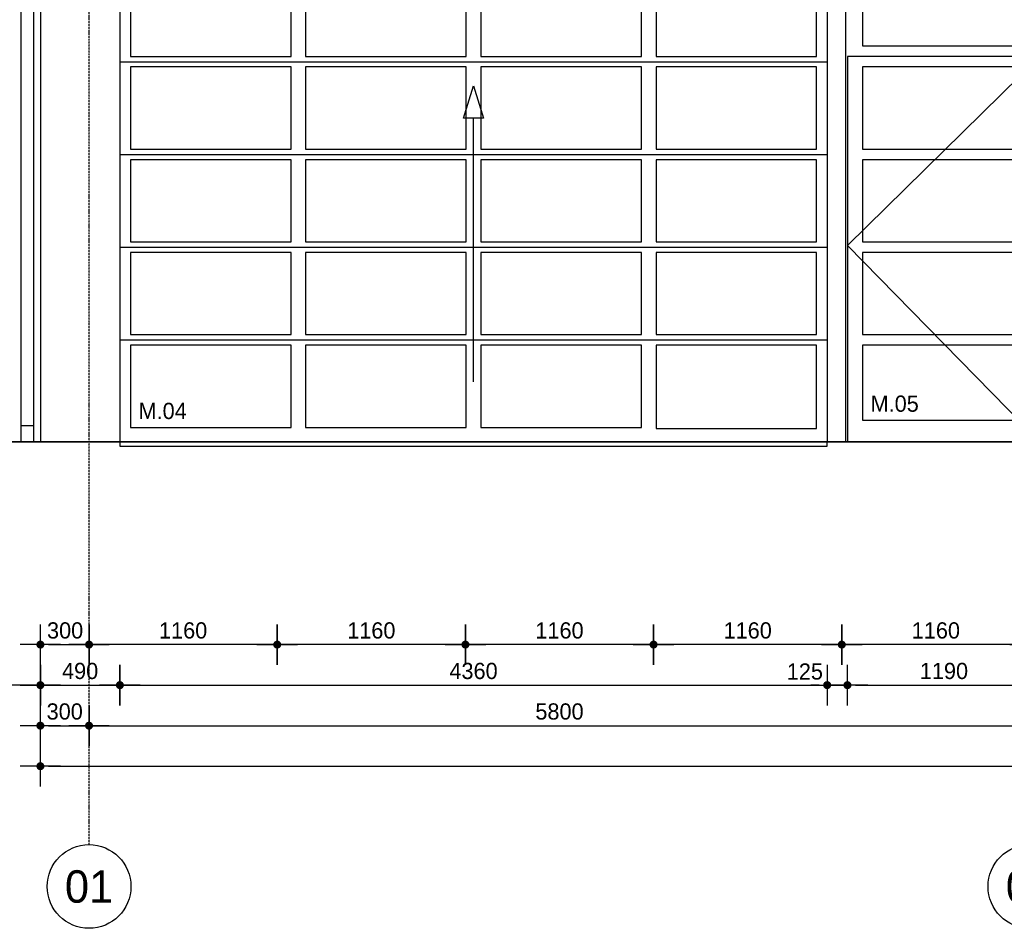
# Model space of a CAD drawing. Header units: millimetres. Extents: x -297000 to 504135, y -166520 to 252050.
# Tile 236 of 250: x 11898 to 17967, y -60650 to -55045. Entities that reach past the tile are written whole.
import ezdxf
from ezdxf.enums import TextEntityAlignment as Align
from ezdxf.xclip import XClip

# ---------------------------------------------------------------- set-up
doc = ezdxf.new("R2010")
doc.units = ezdxf.units.MM
doc.header["$MEASUREMENT"] = 0
doc.header["$XCLIPFRAME"] = 0
doc.linetypes.add('ACAD_ISO10W100', pattern=[18, 12, -3, 0, -3])
doc.linetypes.add('CENTER', pattern=[50.8, 31.75, -6.35, 6.35, -6.35])
doc.layers.get('Defpoints').update_dxf_attribs({"color": 6})
for name, color, linetype in [('010_D0050_D', 1, 'Continuous'), ('010_T0100_T', 4, 'Continuous'), ('040_AXPRI_B', 9, 'CENTER'), ('210_WALEX_E', 2, 'Continuous'), ('240_STAIR_G', 1, 'Continuous'), ('320_DOORS_E', 8, 'Continuous')]:
    doc.layers.add(name, color=color, linetype=linetype)
doc.layers.add('070_DRAID_N', color=30, linetype='Continuous', plot=False)
doc.styles.add('VMX 2 MEDIUM 0', font='unvr55w.TTF', dxfattribs={"height": 2})
doc.styles.add('VMX 2 MEDIUM 100', font='unvr55w.TTF', dxfattribs={"height": 200})
doc.styles.add('VMX 2 MEDIUM 50', font='unvr55w.TTF', dxfattribs={"height": 100})
doc.styles.add('VMX 3 BIG 1', font='unvr55w.TTF', dxfattribs={"height": 4})
doc.dimstyles.new('VMX 50', dxfattribs={"dimscale": 50, "dimtxt": 1, "dimasz": 1, "dimexe": 2, "dimexo": 2, "dimgap": 0.7, "dimtad": 1, "dimdec": 0, "dimdsep": 46, "dimtxsty": 'VMX 2 MEDIUM 50', "dimblk1": 'VMX-DIM-ARROW', "dimblk2": 'VMX-DIM-ARROW', "dimsah": 1, "dimcen": 1, "dimdle": 2, "dimse1": 1, "dimse2": 1, "dimclrd": 256, "dimclre": 256, "dimclrt": 256, "dimadec": 0, "dimazin": 0, "dimtm": 1e-09, "dimtfac": 1, "dimtdec": 0, "dimtmove": 2, "dimatfit": 2, "dimldrblk": 'VMX-DIM-ARROW', "dimfxl": 0, "dimtolj": 2, "dimlwd": -1, "dimarcsym": 0})

# ---------------------------------------------------------------- blocks, each defined once
blk = doc.blocks.new('VMX-DIM-ARROW')
h = blk.add_hatch(color=256)
edge = h.paths.add_edge_path()
edge.add_arc((0, 0), 0.5, 0, 360)
for p, q in [((0, 2.5), (0, -2.5)), ((-2.5, 0), (2.5, 0))]:
    blk.add_line(p, q)
blk = doc.blocks.new('*D544')
at = {"layer": '010_D0050_D'}
blk.add_line((12075, -59150), (12465, -59150), dxfattribs=at)
at = {"layer": 'Defpoints', "color": 0}
for p in [(12025, -56700), (12515, -56700), (12515, -59150)]:
    blk.add_point(p, dxfattribs=at)
at = {"layer": '010_D0050_D', "xscale": 50, "yscale": 50, "zscale": 50, "rotation": 180}
blk.add_blockref('VMX-DIM-ARROW', (12025, -59150), dxfattribs=at)
at = {"layer": '010_D0050_D', "xscale": 50, "yscale": 50, "zscale": 50}
blk.add_blockref('VMX-DIM-ARROW', (12515, -59150), dxfattribs=at)
at = {"layer": '010_D0050_D', "insert": (12270, -59063.1), "char_height": 100, "attachment_point": 5, "style": 'VMX 2 MEDIUM 50'}
blk.add_mtext('\\A2;490', dxfattribs=at)
blk = doc.blocks.new('*D545')
at = {"layer": '010_D0050_D'}
blk.add_line((12565, -59150), (16825, -59150), dxfattribs=at)
at = {"layer": 'Defpoints', "color": 0}
for p in [(12515, -56700), (16875, -56700), (16875, -59150)]:
    blk.add_point(p, dxfattribs=at)
at = {"layer": '010_D0050_D', "xscale": 50, "yscale": 50, "zscale": 50, "rotation": 180}
blk.add_blockref('VMX-DIM-ARROW', (12515, -59150), dxfattribs=at)
at = {"layer": '010_D0050_D', "xscale": 50, "yscale": 50, "zscale": 50}
blk.add_blockref('VMX-DIM-ARROW', (16875, -59150), dxfattribs=at)
at = {"layer": '010_D0050_D', "insert": (14695, -59063.1), "char_height": 100, "attachment_point": 5, "style": 'VMX 2 MEDIUM 50'}
blk.add_mtext('\\A2;4360', dxfattribs=at)
blk = doc.blocks.new('*D546')
at = {"layer": '010_D0050_D'}
for p, q in [((16825, -59150), (16775, -59150)), ((16875, -59150), (17000, -59150)), ((17050, -59150), (17100, -59150))]:
    blk.add_line(p, q, dxfattribs=at)
at = {"layer": 'Defpoints', "color": 0}
for p in [(16875, -56662), (17000, -56700), (17000, -59150)]:
    blk.add_point(p, dxfattribs=at)
at = {"layer": '010_D0050_D', "xscale": 50, "yscale": 50, "zscale": 50}
blk.add_blockref('VMX-DIM-ARROW', (16875, -59150), dxfattribs=at)
at = {"layer": '010_D0050_D', "xscale": 50, "yscale": 50, "zscale": 50, "rotation": 180}
blk.add_blockref('VMX-DIM-ARROW', (17000, -59150), dxfattribs=at)
at = {"layer": '010_D0050_D', "insert": (16737.5, -59066.5), "char_height": 100, "attachment_point": 5, "style": 'VMX 2 MEDIUM 50'}
blk.add_mtext('\\A2;125', dxfattribs=at)
blk = doc.blocks.new('*D547')
at = {"layer": '010_D0050_D'}
blk.add_line((17050, -59150), (18139.7, -59150), dxfattribs=at)
at = {"layer": 'Defpoints', "color": 0}
for p in [(17000, -56700), (18189.7, -56700), (18189.7, -59150)]:
    blk.add_point(p, dxfattribs=at)
at = {"layer": '010_D0050_D', "xscale": 50, "yscale": 50, "zscale": 50, "rotation": 180}
blk.add_blockref('VMX-DIM-ARROW', (17000, -59150), dxfattribs=at)
at = {"layer": '010_D0050_D', "xscale": 50, "yscale": 50, "zscale": 50}
blk.add_blockref('VMX-DIM-ARROW', (18189.7, -59150), dxfattribs=at)
at = {"layer": '010_D0050_D', "insert": (17594.8, -59063.1), "char_height": 100, "attachment_point": 5, "style": 'VMX 2 MEDIUM 50'}
blk.add_mtext('\\A2;1190', dxfattribs=at)
blk = doc.blocks.new('*D558')
at = {"layer": '010_D0050_D'}
blk.add_line((11975, -59150), (10927, -59150), dxfattribs=at)
at = {"layer": 'Defpoints', "color": 0}
for p in [(10877, -56700), (12025, -56700), (10877, -59150)]:
    blk.add_point(p, dxfattribs=at)
at = {"layer": '010_D0050_D', "xscale": 50, "yscale": 50, "zscale": 50, "rotation": 180}
blk.add_blockref('VMX-DIM-ARROW', (10877, -59150), dxfattribs=at)
at = {"layer": '010_D0050_D', "xscale": 50, "yscale": 50, "zscale": 50}
blk.add_blockref('VMX-DIM-ARROW', (12025, -59150), dxfattribs=at)
at = {"layer": '010_D0050_D', "insert": (11451, -59063.1), "char_height": 100, "attachment_point": 5, "style": 'VMX 2 MEDIUM 50'}
blk.add_mtext('\\A2;1148', dxfattribs=at)
blk = doc.blocks.new('*D562')
at = {"layer": '010_D0050_D'}
blk.add_line((12075, -58900), (12275, -58900), dxfattribs=at)
at = {"layer": 'Defpoints', "color": 0}
for p in [(12025, -56425.7), (12325, -56450), (12325, -58900)]:
    blk.add_point(p, dxfattribs=at)
at = {"layer": '010_D0050_D', "xscale": 50, "yscale": 50, "zscale": 50, "rotation": 180}
blk.add_blockref('VMX-DIM-ARROW', (12025, -58900), dxfattribs=at)
at = {"layer": '010_D0050_D', "xscale": 50, "yscale": 50, "zscale": 50}
blk.add_blockref('VMX-DIM-ARROW', (12325, -58900), dxfattribs=at)
at = {"layer": '010_D0050_D', "insert": (12177.5, -58813.1), "char_height": 100, "attachment_point": 5, "style": 'VMX 2 MEDIUM 50'}
blk.add_mtext('\\A2;300', dxfattribs=at)
blk = doc.blocks.new('*D577')
at = {"layer": '010_D0050_D'}
blk.add_line((18075, -58900), (17015, -58900), dxfattribs=at)
at = {"layer": 'Defpoints', "color": 0}
for p in [(16965, -56950), (18125, -56950), (16965, -58900)]:
    blk.add_point(p, dxfattribs=at)
at = {"layer": '010_D0050_D', "xscale": 50, "yscale": 50, "zscale": 50, "rotation": 180}
blk.add_blockref('VMX-DIM-ARROW', (16965, -58900), dxfattribs=at)
at = {"layer": '010_D0050_D', "xscale": 50, "yscale": 50, "zscale": 50}
blk.add_blockref('VMX-DIM-ARROW', (18125, -58900), dxfattribs=at)
at = {"layer": '010_D0050_D', "insert": (17545, -58813.1), "char_height": 100, "attachment_point": 5, "style": 'VMX 2 MEDIUM 50'}
blk.add_mtext('\\A2;1160', dxfattribs=at)
blk = doc.blocks.new('*D578')
at = {"layer": '010_D0050_D'}
blk.add_line((16915, -58900), (15855, -58900), dxfattribs=at)
at = {"layer": 'Defpoints', "color": 0}
for p in [(15805, -56950), (16965, -56950), (15805, -58900)]:
    blk.add_point(p, dxfattribs=at)
at = {"layer": '010_D0050_D', "xscale": 50, "yscale": 50, "zscale": 50, "rotation": 180}
blk.add_blockref('VMX-DIM-ARROW', (15805, -58900), dxfattribs=at)
at = {"layer": '010_D0050_D', "xscale": 50, "yscale": 50, "zscale": 50}
blk.add_blockref('VMX-DIM-ARROW', (16965, -58900), dxfattribs=at)
at = {"layer": '010_D0050_D', "insert": (16385, -58813.1), "char_height": 100, "attachment_point": 5, "style": 'VMX 2 MEDIUM 50'}
blk.add_mtext('\\A2;1160', dxfattribs=at)
blk = doc.blocks.new('*D579')
at = {"layer": '010_D0050_D'}
blk.add_line((15755, -58900), (14695, -58900), dxfattribs=at)
at = {"layer": 'Defpoints', "color": 0}
for p in [(14645, -56950), (15805, -56950), (14645, -58900)]:
    blk.add_point(p, dxfattribs=at)
at = {"layer": '010_D0050_D', "xscale": 50, "yscale": 50, "zscale": 50, "rotation": 180}
blk.add_blockref('VMX-DIM-ARROW', (14645, -58900), dxfattribs=at)
at = {"layer": '010_D0050_D', "xscale": 50, "yscale": 50, "zscale": 50}
blk.add_blockref('VMX-DIM-ARROW', (15805, -58900), dxfattribs=at)
at = {"layer": '010_D0050_D', "insert": (15225, -58813.1), "char_height": 100, "attachment_point": 5, "style": 'VMX 2 MEDIUM 50'}
blk.add_mtext('\\A2;1160', dxfattribs=at)
blk = doc.blocks.new('*D580')
at = {"layer": '010_D0050_D'}
blk.add_line((14595, -58900), (13535, -58900), dxfattribs=at)
at = {"layer": 'Defpoints', "color": 0}
for p in [(13485, -56950), (14645, -56950), (13485, -58900)]:
    blk.add_point(p, dxfattribs=at)
at = {"layer": '010_D0050_D', "xscale": 50, "yscale": 50, "zscale": 50, "rotation": 180}
blk.add_blockref('VMX-DIM-ARROW', (13485, -58900), dxfattribs=at)
at = {"layer": '010_D0050_D', "xscale": 50, "yscale": 50, "zscale": 50}
blk.add_blockref('VMX-DIM-ARROW', (14645, -58900), dxfattribs=at)
at = {"layer": '010_D0050_D', "insert": (14065, -58813.1), "char_height": 100, "attachment_point": 5, "style": 'VMX 2 MEDIUM 50'}
blk.add_mtext('\\A2;1160', dxfattribs=at)
blk = doc.blocks.new('*D581')
at = {"layer": '010_D0050_D'}
blk.add_line((13435, -58900), (12375, -58900), dxfattribs=at)
at = {"layer": 'Defpoints', "color": 0}
for p in [(12325, -56950), (13485, -56950), (12325, -58900)]:
    blk.add_point(p, dxfattribs=at)
at = {"layer": '010_D0050_D', "xscale": 50, "yscale": 50, "zscale": 50, "rotation": 180}
blk.add_blockref('VMX-DIM-ARROW', (12325, -58900), dxfattribs=at)
at = {"layer": '010_D0050_D', "xscale": 50, "yscale": 50, "zscale": 50}
blk.add_blockref('VMX-DIM-ARROW', (13485, -58900), dxfattribs=at)
at = {"layer": '010_D0050_D', "insert": (12905, -58813.1), "char_height": 100, "attachment_point": 5, "style": 'VMX 2 MEDIUM 50'}
blk.add_mtext('\\A2;1160', dxfattribs=at)
blk = doc.blocks.new('VMX GRID')
at = {"linetype": 'Continuous'}
blk.add_circle((0, 0), 4.5, dxfattribs=at)
at = {"style": 'VMX 2 MEDIUM 0'}
blk.add_attdef('00', text='', height=2, dxfattribs=at).set_placement((0, 0), align=Align.MIDDLE_CENTER)
blk = doc.blocks.new('GRID02')
at = {"layer": '040_AXPRI_B', "linetype": 'ACAD_ISO10W100'}
blk.add_line((0, -2483.9), (0, 11470.8), dxfattribs=at)
at = {"layer": 'Defpoints'}
blk.add_lwpolyline([(-4000, 0), (27200, 0)], dxfattribs=at)
at = {"layer": '040_AXPRI_B', "ltscale": 2}
ref = blk.add_blockref('VMX GRID', (0, -2742), dxfattribs=dict(at, xscale=57.34400000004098, yscale=57.34399999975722, zscale=57.34400000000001))
ref.add_attrib('00', '01', dxfattribs={"layer": '0', "height": 200, "style": 'VMX 3 BIG 1'}).set_placement((0, -2742), align=Align.MIDDLE_CENTER)
ref = blk.add_blockref('VMX GRID', (5800, -2742), dxfattribs=dict(at, xscale=57.34400000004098, yscale=57.34399999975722, zscale=57.34400000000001))
ref.add_attrib('00', '02', dxfattribs={"layer": '0', "height": 200, "style": 'VMX 3 BIG 1'}).set_placement((5800, -2742), align=Align.MIDDLE_CENTER)
blk = doc.blocks.new('SECTIONAALDEUR_aanzicht breed')
at = {"layer": '320_DOORS_E'}
blk.add_line((4550, 0), (190, 0), dxfattribs=at)
at = {"layer": '320_DOORS_E', "color": 1}
for points in [[(130, 2950), (190, 2950), (190, 0), (130, 0)], [(4550, 0), (4665, 0), (4665, 2950), (4550, 2950), (4550, 0)], [(5930, 2950), (5870, 2950), (5870, 0), (5925, 0)], [(2309.1, 1997.5), (2370, 2197.5), (2430.9, 1997.5), (2309.1, 1997.5)], [(2370, 370), (2370, 1997.5)]]:
    blk.add_lwpolyline(points, dxfattribs=at)
at = {"layer": '320_DOORS_E'}
for points in [[(5930, 2950), (130, 2950)], [(5860, 0), (5860, 2950)], [(5767.5, 2443), (5767.5, 2885), (4767.5, 2885), (4767.5, 2443), (5767.5, 2443)], [(5860, 2378), (4675, 2378), (4675, 0), (5860, 0)], [(5860, 2378), (4675, 1212.5), (5860, 0)], [(190, 2345.5), (4550, 2345.5)], [(5767.5, 1806), (5767.5, 2313), (4767.5, 2313), (4767.5, 1806), (5767.5, 1806)], [(190, 1773.5), (4550, 1773.5)], [(5767.5, 1234), (5767.5, 1741), (4767.5, 1741), (4767.5, 1234), (5767.5, 1234)], [(190, 1201.5), (4550, 1201.5)], [(5767.5, 662), (5767.5, 1169), (4767.5, 1169), (4767.5, 662), (5767.5, 662)], [(190, 629.5), (4550, 629.5)], [(5767.5, 135), (5767.5, 597), (4767.5, 597), (4767.5, 135), (5767.5, 135)], [(190, 0), (190, -26.5), (4550, -26.5), (4550, 0)]]:
    blk.add_lwpolyline(points, dxfattribs=at)
for points in [[(1245, 2885), (255, 2885), (255, 2378), (1245, 2378)], [(2325, 2885), (1335, 2885), (1335, 2378), (2325, 2378)], [(3405, 2885), (2415, 2885), (2415, 2378), (3405, 2378)], [(4485, 2885), (3495, 2885), (3495, 2378), (4485, 2378)], [(1245, 2313), (255, 2313), (255, 1806), (1245, 1806)], [(2325, 2313), (1335, 2313), (1335, 1806), (2325, 1806)], [(3405, 2313), (2415, 2313), (2415, 1806), (3405, 1806)], [(4485, 2313), (3495, 2313), (3495, 1806), (4485, 1806)], [(1245, 1741), (255, 1741), (255, 1234), (1245, 1234)], [(2325, 1741), (1335, 1741), (1335, 1234), (2325, 1234)], [(3405, 1741), (2415, 1741), (2415, 1234), (3405, 1234)], [(4485, 1741), (3495, 1741), (3495, 1234), (4485, 1234)], [(1245, 1169), (255, 1169), (255, 662), (1245, 662)], [(2325, 1169), (1335, 1169), (1335, 662), (2325, 662)], [(3405, 1169), (2415, 1169), (2415, 662), (3405, 662)], [(4485, 1169), (3495, 1169), (3495, 662), (4485, 662)], [(1245, 597), (255, 597), (255, 90), (1245, 90)], [(2325, 597), (1335, 597), (1335, 90), (2325, 90)], [(3405, 597), (2415, 597), (2415, 90), (3405, 90)], [(4485, 597), (3495, 597), (3495, 83.5), (4485, 83.5)]]:
    blk.add_lwpolyline(points, close=True, dxfattribs=at)
blk = doc.blocks.new('1006_X-02.01')
at = {"color": 5}
blk.add_lwpolyline([(27200, 0), (-4000, 0)], dxfattribs=at)
at = {"layer": '070_DRAID_N'}
blk.add_line((-299, 0), (101, 0), dxfattribs=at)
at = {"layer": '210_WALEX_E', "color": 1}
blk.add_lwpolyline([(-300, 2901.3), (-300, 0)], dxfattribs=at)
at = {"layer": '240_STAIR_G', "color": 8}
blk.add_lwpolyline([(-340, 100), (-340, 3800), (-420, 3800), (-420, 100)], dxfattribs=at)
at = {"layer": '240_STAIR_G'}
blk.add_lwpolyline([(-420, 0), (-340, 0), (-340, 100), (-420, 100)], close=True, dxfattribs=at)
ref = blk.add_blockref('SECTIONAALDEUR_aanzicht breed', (0, 0))
XClip(ref).set_block_clipping_path([(0.0000000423, -300.3066101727), (6586.9356439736, 2900.0002375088)])
at = {"layer": '010_D0050_D'}
blk.add_blockref('GRID02', (0, 0), dxfattribs=at)
blk = doc.blocks.new('*D824')
at = {"layer": '010_D0050_D'}
blk.add_line((12375, -59400), (18075, -59400), dxfattribs=at)
at = {"layer": 'Defpoints', "color": 0}
for p in [(12325, -56400), (18125, -56400), (18125, -59400)]:
    blk.add_point(p, dxfattribs=at)
at = {"layer": '010_D0050_D', "xscale": 50, "yscale": 50, "zscale": 50, "rotation": 180}
blk.add_blockref('VMX-DIM-ARROW', (12325, -59400), dxfattribs=at)
at = {"layer": '010_D0050_D', "xscale": 50, "yscale": 50, "zscale": 50}
blk.add_blockref('VMX-DIM-ARROW', (18125, -59400), dxfattribs=at)
at = {"layer": '010_D0050_D', "insert": (15225, -59313.1), "char_height": 100, "attachment_point": 5, "style": 'VMX 2 MEDIUM 50'}
blk.add_mtext('\\A2;5800', dxfattribs=at)
blk = doc.blocks.new('*D829')
at = {"layer": '010_D0050_D'}
blk.add_line((12075, -59650), (35775, -59650), dxfattribs=at)
at = {"layer": 'Defpoints', "color": 0}
for p in [(12025, -56400), (35825, -56400), (35825, -59650)]:
    blk.add_point(p, dxfattribs=at)
at = {"layer": '010_D0050_D', "xscale": 50, "yscale": 50, "zscale": 50, "rotation": 180}
blk.add_blockref('VMX-DIM-ARROW', (12025, -59650), dxfattribs=at)
at = {"layer": '010_D0050_D', "xscale": 50, "yscale": 50, "zscale": 50}
blk.add_blockref('VMX-DIM-ARROW', (35825, -59650), dxfattribs=at)
at = {"layer": '010_D0050_D', "insert": (24272.1, -59563.1), "char_height": 100, "attachment_point": 5, "style": 'VMX 2 MEDIUM 50'}
blk.add_mtext('\\A2;23800', dxfattribs=at)
blk = doc.blocks.new('*D830')
at = {"layer": '010_D0050_D'}
blk.add_line((12075, -59400), (12275, -59400), dxfattribs=at)
at = {"layer": 'Defpoints', "color": 0}
for p in [(12025, -56400), (12325, -56400), (12325, -59400)]:
    blk.add_point(p, dxfattribs=at)
at = {"layer": '010_D0050_D', "xscale": 50, "yscale": 50, "zscale": 50, "rotation": 180}
blk.add_blockref('VMX-DIM-ARROW', (12025, -59400), dxfattribs=at)
at = {"layer": '010_D0050_D', "xscale": 50, "yscale": 50, "zscale": 50}
blk.add_blockref('VMX-DIM-ARROW', (12325, -59400), dxfattribs=at)
at = {"layer": '010_D0050_D', "insert": (12175, -59313.1), "char_height": 100, "attachment_point": 5, "style": 'VMX 2 MEDIUM 50'}
blk.add_mtext('\\A2;300', dxfattribs=at)

msp = doc.modelspace()

# ---------------------------------------------------------------- block references
msp.add_blockref('1006_X-02.01', (12325, -57650))

# ---------------------------------------------------------------- texts
at = {"layer": '010_T0100_T', "char_height": 100, "attachment_point": 7, "style": 'VMX 2 MEDIUM 100'}
for s, insert in [('M.05', (17142.5, -57465)), ('M.04', (12630, -57510))]:
    msp.add_mtext(s, dxfattribs=dict(at, insert=insert))

# ---------------------------------------------------------------- dimensions: what is measured, and where the dimension line sits
at = {"layer": '010_D0050_D'}
for base, p1, p2, picture, middle in [((35825, -59650), (12025, -56400), (35825, -56400), '*D829', (24272.1, -59563.1)), ((12325, -59400), (12025, -56400), (12325, -56400), '*D830', (12175, -59313.1)), ((17000, -59150), (16875, -56662), (17000, -56700), '*D546', (16737.5, -59066.5))]:
    dim = msp.add_linear_dim(base=base, p1=p1, p2=p2, dimstyle='VMX 50', dxfattribs=at)
    dim.commit()
    dim.dimension.update_dxf_attribs({"geometry": picture, "text_midpoint": middle, "dimtype": 160})
dim = msp.add_linear_dim(base=(12325, -58900), p1=(12025, -56425.7), p2=(12325, -56450), angle=180, dimstyle='VMX 50', dxfattribs=at)
dim.commit()
dim.dimension.update_dxf_attribs({"geometry": '*D562', "text_midpoint": (12177.5, -58813.1), "dimtype": 160})
for base, p1, p2, picture, middle in [((18125, -59400), (12325, -56400), (18125, -56400), '*D824', (15225, -59313.1)), ((10877, -59150), (12025, -56700), (10877, -56700), '*D558', (11451, -59063.1)), ((12515, -59150), (12025, -56700), (12515, -56700), '*D544', (12270, -59063.1)), ((18189.7, -59150), (17000, -56700), (18189.7, -56700), '*D547', (17594.8, -59063.1))]:
    dim = msp.add_linear_dim(base=base, p1=p1, p2=p2, dimstyle='VMX 50', dxfattribs=at)
    dim.commit()
    dim.dimension.update_dxf_attribs({"geometry": picture, "text_midpoint": middle})
dim = msp.add_linear_dim(base=(16875, -59150), p1=(12515, -56700), p2=(16875, -56700), dimstyle='VMX 50', override={"dimtxsty": 'VMX 2 MEDIUM 50'}, dxfattribs=at)
dim.commit()
dim.dimension.update_dxf_attribs({"geometry": '*D545', "text_midpoint": (14695, -59063.1)})
for base, p1, p2, picture, middle in [((12325, -58900), (13485, -56950), (12325, -56950), '*D581', (12905, -58813.1)), ((13485, -58900), (14645, -56950), (13485, -56950), '*D580', (14065, -58813.1)), ((14645, -58900), (15805, -56950), (14645, -56950), '*D579', (15225, -58813.1)), ((15805, -58900), (16965, -56950), (15805, -56950), '*D578', (16385, -58813.1)), ((16965, -58900), (18125, -56950), (16965, -56950), '*D577', (17545, -58813.1))]:
    dim = msp.add_linear_dim(base=base, p1=p1, p2=p2, angle=180, dimstyle='VMX 50', dxfattribs=at)
    dim.commit()
    dim.dimension.update_dxf_attribs({"geometry": picture, "text_midpoint": middle})

doc.saveas('drawing.dxf')
